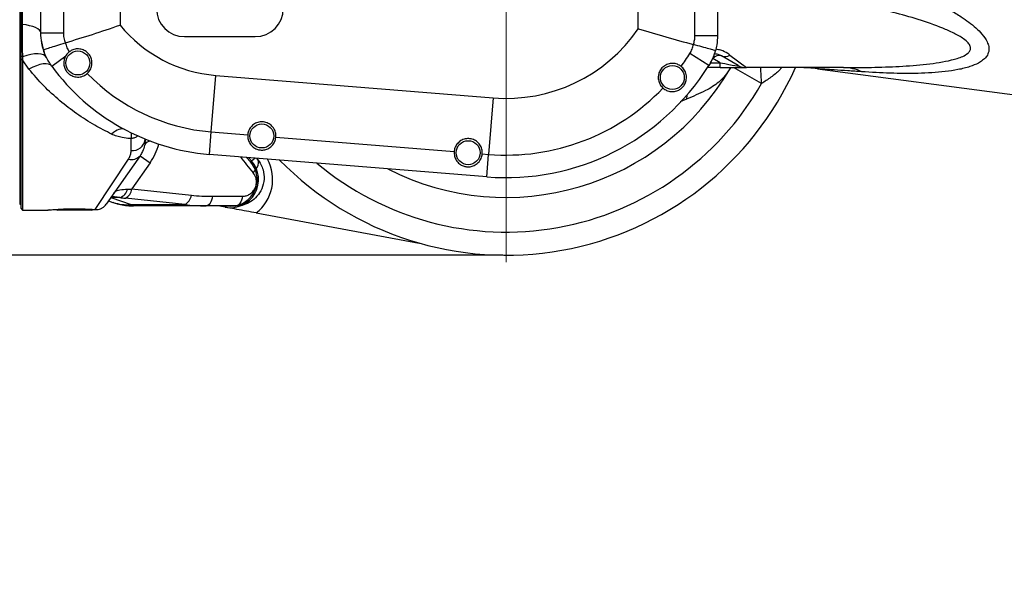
# Model space of a CAD drawing. Header units: millimetres. Extents: x -1 to 10933, y 0 to 7722.
# Tile 5 of 122: x 1861 to 2211, y 3452 to 3649. Entities that reach past the tile are written whole.
import ezdxf

# ---------------------------------------------------------------- set-up
doc = ezdxf.new("R2010")
doc.units = ezdxf.units.MM
doc.header["$LTSCALE"] = 13
doc.header["$PDSIZE"] = -1
doc.dimstyles.new('efort-st-1', dxfattribs={"dimtxt": 100, "dimasz": 100, "dimexe": 1.25, "dimexo": 0.625, "dimtad": 1, "dimdec": 0, "dimdsep": 46, "dimtxsty": 'Standard', "dimcen": 2.5, "dimclrd": 3, "dimclre": 3, "dimadec": 0, "dimazin": 0, "dimtfac": 1, "dimtmove": 0, "dimatfit": 3, "dimfxl": 1, "dimarcsym": 0})

# ---------------------------------------------------------------- blocks, each defined once
blk = doc.blocks.new('SW_CENTERMARKSYMBOL_0')
at = {"color": 0, "linetype": 'Continuous', "lineweight": 18}
blk.add_line((0, -5), (0, -115), dxfattribs=at)
blk = doc.blocks.new('*D141')
at = {"color": 3, "lineweight": -2}
for p, q in [((3648.18, 5105.23), (671.21, 5105.23)), ((672.46, 5005.23), (672.46, 1623.93)), ((3576.39, 1523.93), (671.21, 1523.93))]:
    blk.add_line(p, q, dxfattribs=at)
at = {"color": 3}
for points in [[(689.13, 5005.23), (655.8, 5005.23), (672.46, 5105.23)], [(655.8, 1623.93), (689.13, 1623.93), (672.46, 1523.93)]]:
    blk.add_solid(points, dxfattribs=at)
at = {"layer": 'Defpoints', "color": 0}
for p in [(3648.81, 5105.23), (672.46, 1523.93), (3577.02, 1523.93)]:
    blk.add_point(p, dxfattribs=at)
at = {"color": 0, "insert": (621.84, 3343.53), "char_height": 100, "attachment_point": 5, "rotation": 90}
blk.add_mtext('3581', dxfattribs=at)
blk = doc.blocks.new('*D142')
at = {"color": 3, "lineweight": -2}
for p, q in [((3648.18, 5105.23), (470.47, 5105.23)), ((471.72, 892.9), (471.72, 5005.23)), ((2387.63, 792.9), (470.47, 792.9))]:
    blk.add_line(p, q, dxfattribs=at)
at = {"color": 3}
for points in [[(488.39, 5005.23), (455.06, 5005.23), (471.72, 5105.23)], [(455.06, 892.9), (488.39, 892.9), (471.72, 792.9)]]:
    blk.add_solid(points, dxfattribs=at)
at = {"layer": 'Defpoints', "color": 0}
for p in [(471.72, 5105.23), (3648.81, 5105.23), (2388.26, 792.9)]:
    blk.add_point(p, dxfattribs=at)
at = {"color": 0, "insert": (421.1, 2938.83), "char_height": 100, "attachment_point": 5, "rotation": 90}
blk.add_mtext('4312', dxfattribs=at)
blk = doc.blocks.new('*D153')
at = {"color": 3, "lineweight": -2}
for p, q in [((2033.81, 3678.56), (2033.81, 4263.65)), ((3548.81, 4262.4), (2133.81, 4262.4)), ((3648.81, 3478.56), (3648.81, 4263.65))]:
    blk.add_line(p, q, dxfattribs=at)
at = {"color": 3}
for points in [[(2133.81, 4279.07), (2133.81, 4245.73), (2033.81, 4262.4)], [(3548.81, 4245.73), (3548.81, 4279.07), (3648.81, 4262.4)]]:
    blk.add_solid(points, dxfattribs=at)
at = {"layer": 'Defpoints', "color": 0}
for p in [(2033.81, 4262.4), (2033.81, 3677.93), (3648.81, 3477.93)]:
    blk.add_point(p, dxfattribs=at)
at = {"color": 0, "insert": (2841.31, 4313.03), "char_height": 100, "attachment_point": 5}
blk.add_mtext('1615', dxfattribs=at)
blk = doc.blocks.new('*D155')
at = {"color": 3, "lineweight": -2}
for p, q in [((2032.65, 3790.21), (1670.6, 3790.21)), ((1671.85, 3690.21), (1671.85, 3665.39)), ((2032.65, 3565.39), (1670.6, 3565.39))]:
    blk.add_line(p, q, dxfattribs=at)
at = {"color": 3}
for points in [[(1688.51, 3690.21), (1655.18, 3690.21), (1671.85, 3790.21)], [(1655.18, 3665.39), (1688.51, 3665.39), (1671.85, 3565.39)]]:
    blk.add_solid(points, dxfattribs=at)
at = {"layer": 'Defpoints', "color": 0}
for p in [(2033.27, 3790.21), (1671.85, 3565.39), (2033.27, 3565.39)]:
    blk.add_point(p, dxfattribs=at)
at = {"color": 0, "insert": (1618.99, 3683.13), "char_height": 100, "attachment_point": 5, "rotation": 90}
blk.add_mtext('φ225', dxfattribs=at)

msp = doc.modelspace()

# ---------------------------------------------------------------- linework, layer by layer
at = {"color": 7, "linetype": 'Continuous', "lineweight": 25}
for p, q in [((1861.31, 3772.43), (1861.31, 3583.43)), ((2100.82, 3643.29), (2100.82, 3712.57)), ((2108.81, 3712.57), (2108.81, 3643.29)), ((1868.81, 3644.27), (1868.81, 3711.59)), ((1876.8, 3711.59), (1876.8, 3644.27)), ((1896.9, 3708.83), (1896.9, 3647.03)), ((2080.72, 3645.71), (2080.72, 3710.15)), ((1861.81, 3647.41), (1861.81, 3658.96)), ((1862.14, 3658.86), (1862.14, 3647.27)), ((1862.14, 3647.27), (1861.81, 3647.41)), ((1868.81, 3644.27), (1876.8, 3644.27)), ((1919.81, 3642.93), (1944.81, 3642.93)), ((2100.82, 3643.29), (2108.81, 3643.29)), ((1877.51, 3640.76), (1877.49, 3640.76)), ((2100.26, 3640.13), (2100.25, 3640.13)), ((1862.29, 3635.76), (1861.81, 3635.99)), ((1861.81, 3634.92), (1861.81, 3635.99)), ((1862.29, 3635.76), (1862.31, 3634.69)), ((1872.67, 3632.46), (1877.63, 3636.09)), ((2105.73, 3632.63), (2098.97, 3636.89)), ((2116.08, 3632.74), (2110.2, 3636.13)), ((2113.2, 3636.4), (2119.08, 3631.93)), ((1862.31, 3634.69), (1861.81, 3634.92)), ((1861.81, 3581.93), (1861.81, 3634.92)), ((1864.6, 3631.38), (1862.31, 3634.69)), ((1862.31, 3634.69), (1862.31, 3581.43)), ((2109.77, 3631.93), (2105.29, 3631.93)), ((2109.77, 3633.69), (2107.2, 3635.18)), ((2109.77, 3631.93), (2109.77, 3633.69)), ((2109.77, 3631.93), (2119.08, 3631.93)), ((2113.49, 3631.93), (2113.41, 3631.8)), ((2153.44, 3631.93), (2119.08, 3631.93)), ((1929.23, 3609.15), (1930.86, 3629.19)), ((1930.86, 3629.19), (2029.21, 3621.21)), ((2144.31, 3631.5), (2216.07, 3622.06)), ((2029.21, 3621.21), (2027.59, 3601.17)), ((1928.59, 3601.18), (1929.23, 3609.15)), ((1929.23, 3609.15), (1942.21, 3608.1)), ((1900.81, 3602.53), (1900.81, 3606.82)), ((1905.81, 3606.6), (1905.81, 3606.43)), ((1952.18, 3607.29), (2015.4, 3602.16)), ((1904, 3600.7), (1892, 3583.56)), ((1904, 3600.7), (1907.58, 3598.19)), ((2026.94, 3593.21), (1928.59, 3601.18)), ((2025.36, 3601.35), (2027.59, 3601.17)), ((2026.94, 3593.21), (2027.59, 3601.17)), ((1888.03, 3581.63), (1899.9, 3599.5)), ((1907.58, 3598.19), (1901.09, 3588.93)), ((1943.16, 3598.54), (1941.81, 3600.11)), ((1943.54, 3598.87), (1942.51, 3600.06)), ((1943.16, 3598.54), (1943.54, 3598.87)), ((1945.34, 3599.83), (1945.55, 3599.57)), ((1901.09, 3588.93), (1922.19, 3586.7)), ((1861.31, 3583.43), (1861.81, 3583.93)), ((1892.8, 3584.7), (1894.39, 3584.16)), ((1896.82, 3585.86), (1893.68, 3585.86)), ((1893.68, 3585.86), (1900.82, 3583.39)), ((1919.88, 3583.39), (1898.78, 3585.62)), ((1900.82, 3583.39), (1919.88, 3583.39)), ((1900.82, 3583.39), (1901.63, 3582.93)), ((1929.7, 3586.32), (1940.32, 3586.32)), ((1861.81, 3581.93), (1862.31, 3581.43)), ((1862.31, 3581.43), (1871.31, 3581.43)), ((1886.81, 3581.43), (1874.81, 3581.43)), ((1927.39, 3582.93), (1901.63, 3582.93)), ((1938.02, 3582.93), (1927.39, 3582.93)), ((1934.2, 3582.45), (1931.57, 3582.93)), ((1945.19, 3580.41), (2003.04, 3569.72))]:
    msp.add_line(p, q, dxfattribs=at)
at = {"color": 8, "linetype": 'Continuous', "lineweight": 25}
for p, q in [((2106.35, 3633.69), (2109.77, 3633.69)), ((2124.42, 3626.28), (2114.5, 3631.93)), ((2097.94, 3622.15), (2097.81, 3620.75)), ((2097.81, 3620.75), (2095.62, 3619.84)), ((1905.82, 3606.6), (1905.81, 3606.43)), ((1943.54, 3598.87), (1944.69, 3599.88)), ((1934.2, 3582.45), (1934.29, 3582.93))]:
    msp.add_line(p, q, dxfattribs=at)
at = {"color": 7, "linetype": 'Continuous', "lineweight": 25, "flags": 128}
for points in [[(1868.81, 3644.27), (1868.69, 3644.76), (1868.34, 3645.23), (1867.76, 3645.69), (1866.97, 3646.11), (1865.99, 3646.48), (1864.84, 3646.8), (1863.55, 3647.07), (1862.14, 3647.27)], [(1870.81, 3635.55), (1870.4, 3636.09), (1869.75, 3636.5), (1868.88, 3636.75), (1867.82, 3636.86), (1866.6, 3636.81), (1865.24, 3636.61), (1863.79, 3636.26), (1862.29, 3635.76)], [(1872.67, 3632.46), (1872.18, 3632.91), (1871.5, 3633.19), (1870.65, 3633.31), (1869.63, 3633.25), (1868.49, 3633.02), (1867.25, 3632.62), (1865.94, 3632.07), (1864.6, 3631.38)], [(1898.62, 3609.97), (1898.16, 3610.14), (1897.66, 3610.21), (1897.1, 3610.16), (1896.51, 3610.01), (1895.89, 3609.75), (1895.25, 3609.38), (1894.59, 3608.91), (1893.92, 3608.35)], [(1944.12, 3594.63), (1944.72, 3595.3), (1945.23, 3596), (1945.62, 3596.71), (1945.88, 3597.4), (1946.01, 3598.05), (1945.99, 3598.64), (1945.84, 3599.15), (1945.55, 3599.57)], [(1929.7, 3586.32), (1929.55, 3585.6), (1929.35, 3584.95), (1929.1, 3584.36), (1928.81, 3583.87), (1928.49, 3583.46), (1928.14, 3583.17), (1927.77, 3582.99), (1927.39, 3582.93)], [(1940.32, 3586.32), (1940.17, 3585.6), (1939.97, 3584.95), (1939.72, 3584.36), (1939.43, 3583.87), (1939.11, 3583.46), (1938.76, 3583.17), (1938.39, 3582.99), (1938.02, 3582.93)], [(1934.29, 3582.94), (1936.24, 3582.78), (1937.71, 3582.93)]]:
    msp.add_lwpolyline(points, dxfattribs=at)
at = {"color": 7, "linetype": 'Continuous', "lineweight": 25}
for centre in [(1881.95, 3633.58), (2092.79, 3628.44), (1947.19, 3607.7), (2020.38, 3601.77)]:
    msp.add_circle(centre, 4.25, dxfattribs=at)
at = {"color": 0, "linetype": 'Continuous', "lineweight": 18}
msp.add_arc((3648.81, 2197.93), 2907.3, 30, 170, dxfattribs=at)
at = {"color": 7, "linetype": 'Continuous', "lineweight": 25}
for centre, radius, start, end in [((1919.81, 3652.93), 10, 180, 270), ((1944.81, 3652.93), 10, 270, 0), ((1934.81, 3677.93), 48.91, 219.1876, 265.365), ((2033.81, 3677.93), 56.91, 265.365, 325.5149), ((1888.81, 3644.27), 20, 187.4794, 200.1482), ((2033.81, 3677.93), 77.01, 323.7209, 327.7958), ((2088.81, 3643.29), 20, 331.3093, 344.7271), ((2109.42, 3633.38), 2.86, 74.1804, 141.084), ((2111.47, 3638.89), 3.04, 245.3954, 304.7919), ((1934.81, 3677.93), 77, 216.1944, 265.365), ((2033.81, 3677.93), 112.5, 224.4389, 335.8649), ((2033.81, 3677.93), 85, 265.365, 327.7958), ((2119.08, 3637.93), 6, 240, 270), ((2137.79, 3581.93), 50, 82.4997, 90), ((2153.35, 3616.3), 15.63, 64.9527, 89.6643), ((1934.81, 3677.93), 69.01, 224.1525, 265.365), ((2033.81, 3677.93), 92, 242.87, 329.9037), ((2033.81, 3677.93), 77.01, 265.365, 316.2791), ((1901.3, 3607.06), 4.56, 263.867, 352.1418), ((1901.07, 3603.11), 3.79, 252.0638, 320.4711), ((1936.02, 3592.28), 10, 259.5285, 41.2136), ((1936.02, 3592.28), 9.5, 281.5574, 41.2136), ((1895.44, 3589.94), 4.31, 288.6945, 345.1127), ((1896.74, 3589.5), 4.39, 297.7661, 352.4856), ((1917.84, 3587.27), 4.39, 297.7661, 352.4856), ((1887.9, 3586.43), 5, 302.3328, 324.9863), ((1874.81, 3582.43), 1, 230.279, 270), ((1886.81, 3582.43), 1, 270, 309.1783)]:
    msp.add_arc(centre, radius, start, end, dxfattribs=at)
at = {"color": 8, "linetype": 'Continuous', "lineweight": 25}
for centre, radius, start, end in [((2210.87, 3634.76), 86.87, 181.8623, 185.6019), ((2033.81, 3677.93), 104.3, 229.9481, 330.3125), ((2334.71, 3604.51), 433.9, 179.4281, 179.6946), ((1907.7, 3603.51), 2.34, 89.3911, 151.3934), ((1891.2, 3609.66), 20, 324.9863, 346.0278), ((1936.02, 3592.28), 15, 307.7181, 28.8474), ((1899.4, 3598.98), 15.66, 251.3404, 275.2099)]:
    msp.add_arc(centre, radius, start, end, dxfattribs=at)
at = {"color": 7, "linetype": 'Continuous', "lineweight": 25}
for centre, major_axis, ratio, start_param, end_param in [((2095.08, 3637.93), (21.13, -5.32), 0.033919, 5.490194, 6.401932), ((1910.63, 3592.73), (14.33, 3.26), 0.149488, 3.801591, 3.950686), ((1947.21, 3611.32), (47.8, 11.66), 0.462716, 4.052798, 4.227331), ((1910.63, 3587.8), (18.41, 0.27), 0.142921, 3.862235, 4.011329), ((1944.91, 3612.93), (47.35, 15.67), 0.540277, 3.98822, 4.162753)]:
    msp.add_ellipse(centre, major_axis=major_axis, ratio=ratio, start_param=start_param, end_param=end_param, dxfattribs=at)
at = {"color": 8, "linetype": 'Continuous', "lineweight": 25}
msp.add_ellipse((2038.42, 3674.7), major_axis=(101.34, -71), ratio=0.99974, start_param=4.398106, end_param=4.456665, dxfattribs=at)
at = {"color": 7, "linetype": 'Continuous', "lineweight": 25}
for points, knots in [([(2144.46, 3670.51), (2147.71, 3669.57), (2154.2, 3667.69), (2163.84, 3664.48), (2171.64, 3661.57), (2178.57, 3658.71), (2184.65, 3655.96), (2190.53, 3652.88), (2194.93, 3650.2), (2197.96, 3648.09), (2200.49, 3646.05), (2202.81, 3643.72), (2204.38, 3641.46), (2205.17, 3639.16), (2205.06, 3637.28), (2204.15, 3635.67), (2202.9, 3634.48), (2201.02, 3633.3), (2198.12, 3632.13), (2194.13, 3631.15), (2188.02, 3630.27), (2180.01, 3629.78), (2170.09, 3629.87), (2163.34, 3630.26), (2159.97, 3630.46)], [0, 0, 0, 0, 0.078688, 0.157397, 0.23604, 0.271917, 0.331507, 0.391045, 0.426566, 0.452851, 0.47917, 0.505303, 0.535507, 0.552793, 0.578982, 0.598123, 0.617298, 0.636517, 0.668731, 0.710069, 0.751473, 0.834142, 0.917089, 1, 1, 1, 1]), ([(2153.44, 3631.93), (2156.77, 3631.94), (2163.42, 3631.97), (2173.3, 3632.31), (2181.33, 3632.94), (2187.5, 3633.73), (2191.13, 3634.43), (2193.88, 3635.18), (2195.86, 3635.92), (2197.43, 3636.8), (2198.4, 3637.86), (2198.61, 3638.74), (2198.42, 3639.72), (2197.69, 3640.87), (2195.69, 3642.53), (2192.61, 3644.27), (2187.22, 3646.57), (2180.05, 3649.06), (2170.98, 3651.59), (2161.72, 3653.9), (2153.87, 3655.64), (2149.16, 3656.61), (2147.61, 3656.93)], [0, 0, 0, 0, 0.0953107, 0.1906314, 0.2858078, 0.3307945, 0.3757307, 0.3978123, 0.4198582, 0.4440001, 0.4589563, 0.4740645, 0.4800599, 0.4981266, 0.5206301, 0.5607927, 0.6011974, 0.6879848, 0.7749118, 0.8653071, 0.9557145, 1, 1, 1, 1]), ([(1862.14, 3647.27), (1862.15, 3645.95), (1862.15, 3643.33), (1862.2, 3639.48), (1862.26, 3637), (1862.29, 3635.76)], [0, 0, 0, 0, 0.334119, 0.669533, 1, 1, 1, 1]), ([(1877.51, 3640.76), (1880.71, 3641.73), (1887.14, 3643.68), (1893.63, 3645.87), (1896.88, 3647.02), (1896.9, 3647.03)], [0, 0, 0, 0, 0.495704, 0.996118, 1, 1, 1, 1]), ([(1869.72, 3638.3), (1869.5, 3639.08), (1868.96, 3641.03), (1868.87, 3643.06), (1868.81, 3644.27)], [0, 0, 0, 0, 0.401571, 1, 1, 1, 1]), ([(1876.8, 3644.27), (1876.83, 3643.66), (1876.89, 3642.46), (1877.3, 3641.32), (1877.51, 3640.76)], [0, 0, 0, 0, 0.503894, 1, 1, 1, 1]), ([(2080.72, 3645.71), (2080.74, 3645.7), (2083.99, 3644.7), (2090.54, 3642.75), (2097, 3641.01), (2100.25, 3640.13)], [0, 0, 0, 0, 0.004114, 0.499715, 1, 1, 1, 1]), ([(2100.25, 3640.13), (2100.41, 3640.64), (2100.74, 3641.67), (2100.79, 3642.74), (2100.82, 3643.29)], [0, 0, 0, 0, 0.493195, 1, 1, 1, 1]), ([(2108.81, 3643.29), (2108.76, 3642.2), (2108.69, 3640.39), (2108.25, 3638.63), (2108.08, 3637.94)], [0, 0, 0, 0, 0.602788, 1, 1, 1, 1]), ([(1869.72, 3638.3), (1869.72, 3638.3), (1869.72, 3638.3), (1870.16, 3638.44), (1871.88, 3638.99), (1874.38, 3639.78), (1876.45, 3640.43), (1877.49, 3640.76)], [0, 0, 0, 0, 0.006062, 0.267544, 0.511653, 0.755828, 1, 1, 1, 1]), ([(1877.49, 3640.76), (1877.66, 3640.15), (1877.98, 3639.01), (1878.59, 3638), (1878.88, 3637.52)], [0, 0, 0, 0, 0.5309261, 1, 1, 1, 1]), ([(2098.97, 3636.89), (2099.28, 3637.43), (2099.85, 3638.45), (2100.13, 3639.59), (2100.26, 3640.13)], [0, 0, 0, 0, 0.525338, 1, 1, 1, 1]), ([(2108.08, 3637.94), (2108.08, 3637.94), (2108.08, 3637.94), (2107.64, 3638.06), (2105.92, 3638.55), (2103.4, 3639.25), (2101.31, 3639.84), (2100.26, 3640.13)], [0, 0, 0, 0, 0.0063838, 0.2662194, 0.5107761, 0.7553893, 1, 1, 1, 1]), ([(1872.67, 3632.46), (1871.93, 3633.59), (1870.72, 3635.43), (1870, 3637.5), (1869.72, 3638.3)], [0, 0, 0, 0, 0.613757, 1, 1, 1, 1]), ([(1877.63, 3636.09), (1877.61, 3636.06), (1877.33, 3635.57), (1876.94, 3634.48), (1876.91, 3632.89), (1877.37, 3631.43), (1878.12, 3630.28), (1879.16, 3629.35), (1880.57, 3628.68), (1882.25, 3628.49), (1883.96, 3628.86), (1884.89, 3629.56), (1885.3, 3629.86)], [0, 0, 0, 0, 0.00713, 0.121253, 0.251461, 0.352812, 0.438296, 0.523852, 0.629943, 0.76217, 0.895162, 1, 1, 1, 1]), ([(1878.88, 3637.52), (1878.48, 3637.15), (1878, 3636.71), (1877.68, 3636.18), (1877.63, 3636.09)], [0, 0, 0, 0, 0.840605, 1, 1, 1, 1]), ([(1885.3, 3629.86), (1885.49, 3630.05), (1886.09, 3630.65), (1886.77, 3631.92), (1887.05, 3633.63), (1886.74, 3635.33), (1885.89, 3636.81), (1884.61, 3637.92), (1883.05, 3638.55), (1881.36, 3638.64), (1879.92, 3638.24), (1879.17, 3637.72), (1878.88, 3637.52)], [0, 0, 0, 0, 0.053598, 0.166917, 0.278715, 0.388557, 0.496876, 0.604412, 0.711903, 0.820068, 0.92962, 1, 1, 1, 1]), ([(2108.08, 3637.94), (2107.86, 3637.22), (2107.29, 3635.37), (2106.33, 3633.68), (2105.73, 3632.63)], [0, 0, 0, 0, 0.383791, 1, 1, 1, 1]), ([(2107.73, 3636.89), (2107.84, 3636.89), (2108.15, 3636.87), (2108.89, 3636.71), (2109.45, 3636.51), (2109.93, 3636.28), (2110.08, 3636.2), (2110.2, 3636.13)], [0, 0, 0, 0, 0.107117, 0.279195, 0.740611, 0.789516, 1, 1, 1, 1]), ([(2095.89, 3632.36), (2095.46, 3632.64), (2094.56, 3633.23), (2092.89, 3633.53), (2091.18, 3633.27), (2089.67, 3632.46), (2088.52, 3631.21), (2087.85, 3629.66), (2087.72, 3627.97), (2088.16, 3626.34), (2088.86, 3625.28), (2089.36, 3624.8), (2089.47, 3624.71)], [0, 0, 0, 0, 0.099985, 0.212485, 0.323153, 0.43199, 0.539617, 0.646775, 0.754168, 0.862504, 0.972444, 1, 1, 1, 1]), ([(2089.47, 3624.71), (2089.58, 3624.61), (2090.08, 3624.19), (2091.15, 3623.64), (2092.72, 3623.35), (2094.29, 3623.58), (2095.65, 3624.26), (2096.67, 3625.19), (2097.42, 3626.37), (2097.85, 3627.85), (2097.78, 3629.54), (2097.13, 3631.18), (2096.28, 3631.99), (2095.89, 3632.36)], [0, 0, 0, 0, 0.027811, 0.118848, 0.219302, 0.333922, 0.424717, 0.500454, 0.576283, 0.669102, 0.78566, 0.903014, 1, 1, 1, 1]), ([(1893.92, 3608.35), (1891.9, 3609.38), (1887.61, 3611.57), (1881.49, 3615.52), (1875.45, 3620.16), (1869.74, 3625.38), (1866.31, 3629.38), (1864.6, 3631.38)], [0, 0, 0, 0, 0.180277, 0.382414, 0.584544, 0.792293, 1, 1, 1, 1]), ([(2113.41, 3631.8), (2112.82, 3630.88), (2111.64, 3629.02), (2109.47, 3626.87), (2107.08, 3625.15), (2104.41, 3623.66), (2101.3, 3622.22), (2098.98, 3621.25), (2097.81, 3620.75)], [0, 0, 0, 0, 0.174495, 0.35299, 0.498477, 0.646276, 0.821747, 1, 1, 1, 1]), ([(1952.18, 3607.29), (1952.17, 3607.86), (1952.15, 3609), (1951.4, 3610.58), (1950.2, 3611.82), (1948.66, 3612.58), (1946.97, 3612.79), (1945.32, 3612.44), (1943.87, 3611.56), (1942.79, 3610.26), (1942.31, 3609.02), (1942.23, 3608.28), (1942.21, 3608.1)], [0, 0, 0, 0, 0.109467, 0.218987, 0.327139, 0.433669, 0.539192, 0.644339, 0.749677, 0.855796, 0.96331, 1, 1, 1, 1]), ([(1900.81, 3606.82), (1900.68, 3606.82), (1899.61, 3606.83), (1897.87, 3607.03), (1895.68, 3607.58), (1894.51, 3608.09), (1893.92, 3608.35)], [0, 0, 0, 0, 0.0519763, 0.4357085, 0.7139472, 1, 1, 1, 1]), ([(1942.21, 3608.1), (1942.22, 3607.54), (1942.24, 3606.43), (1942.94, 3604.92), (1943.99, 3603.75), (1945.3, 3603.01), (1946.63, 3602.68), (1948, 3602.7), (1949.46, 3603.15), (1950.81, 3604.11), (1951.85, 3605.55), (1952.07, 3606.74), (1952.18, 3607.29)], [0, 0, 0, 0, 0.102974, 0.205515, 0.319995, 0.415089, 0.491214, 0.567516, 0.65868, 0.776919, 0.896379, 1, 1, 1, 1]), ([(1905.81, 3606.43), (1905.76, 3605.73), (1905.67, 3604.29), (1905.02, 3602.35), (1904.32, 3601.2), (1904, 3600.7)], [0, 0, 0, 0, 0.3494875, 0.7109201, 1, 1, 1, 1]), ([(2025.36, 3601.35), (2025.35, 3601.92), (2025.34, 3603.07), (2024.58, 3604.65), (2023.39, 3605.89), (2021.85, 3606.65), (2020.16, 3606.86), (2018.5, 3606.5), (2017.06, 3605.63), (2015.98, 3604.33), (2015.5, 3603.09), (2015.42, 3602.35), (2015.4, 3602.16)], [0, 0, 0, 0, 0.109467, 0.218987, 0.327139, 0.433669, 0.539192, 0.644339, 0.749677, 0.855796, 0.96331, 1, 1, 1, 1]), ([(1899.9, 3599.5), (1900.13, 3599.91), (1900.59, 3600.73), (1900.79, 3601.77), (1900.81, 3602.38), (1900.81, 3602.53)], [0, 0, 0, 0, 0.426339, 0.864318, 1, 1, 1, 1]), ([(2015.4, 3602.16), (2015.41, 3601.61), (2015.43, 3600.49), (2016.13, 3598.99), (2017.18, 3597.82), (2018.48, 3597.07), (2019.82, 3596.74), (2021.19, 3596.77), (2022.65, 3597.21), (2024, 3598.18), (2025.04, 3599.62), (2025.26, 3600.8), (2025.36, 3601.35)], [0, 0, 0, 0, 0.102974, 0.205515, 0.319995, 0.415089, 0.491214, 0.567516, 0.65868, 0.776919, 0.896379, 1, 1, 1, 1]), ([(1945.55, 3599.57), (1946.03, 3598.93), (1946.91, 3597.76), (1947.83, 3595.33), (1948.16, 3592.35), (1947.37, 3589.02), (1945.63, 3586.29), (1943.37, 3584.37), (1940.78, 3583.16), (1938.94, 3583.01), (1938.02, 3582.93)], [0, 0, 0, 0, 0.108152, 0.198574, 0.344526, 0.497249, 0.632433, 0.754811, 0.876348, 1, 1, 1, 1]), ([(1940.32, 3586.32), (1940.78, 3586.35), (1941.67, 3586.42), (1942.96, 3587.02), (1944.1, 3587.99), (1944.98, 3589.38), (1945.37, 3591.06), (1945.2, 3592.99), (1944.52, 3594.03), (1944.12, 3594.63)], [0, 0, 0, 0, 0.126094, 0.24596, 0.363629, 0.49289, 0.642287, 0.790883, 1, 1, 1, 1]), ([(1894.68, 3587.39), (1894.8, 3587.54), (1895.3, 3588.15), (1896.67, 3588.71), (1898.63, 3588.8), (1899.6, 3588.84)], [0, 0, 0, 0, 0.141674, 0.569648, 1, 1, 1, 1]), ([(1894.39, 3584.18), (1894.69, 3584.07), (1895.75, 3583.68), (1897.65, 3583.27), (1899.77, 3582.96), (1901.1, 3582.96), (1901.63, 3582.96)], [0, 0, 0, 0, 0.1339367, 0.4628111, 0.7891094, 1, 1, 1, 1]), ([(1871.75, 3581.47), (1871.54, 3581.45), (1871.12, 3581.41), (1871.61, 3581.46), (1872.89, 3581.58), (1874.9, 3581.73), (1877.46, 3581.86), (1880.33, 3581.92), (1883.23, 3581.89), (1885.96, 3581.78), (1887.34, 3581.68), (1888.03, 3581.63)], [0, 0, 0, 0, 0.111054, 0.22245, 0.333713, 0.444776, 0.555708, 0.66657, 0.777454, 0.888447, 1, 1, 1, 1]), ([(1888.03, 3581.63), (1888.42, 3581.64), (1889.17, 3581.64), (1889.97, 3581.9), (1890.44, 3582.12), (1890.63, 3582.24), (1890.58, 3582.21), (1890.58, 3582.21)], [0, 0, 0, 0, 0.256138, 0.508003, 0.755997, 0.999865, 1, 1, 1, 1]), ([(1945.19, 3580.41), (1944.04, 3580.63), (1941.63, 3581.07), (1938.31, 3581.69), (1935.89, 3582.13), (1934.53, 3582.38), (1934.2, 3582.45), (1934.2, 3582.45)], [0, 0, 0, 0, 0.282653, 0.5911257, 0.901372, 0.9983905, 1, 1, 1, 1])]:
    msp.add_open_spline(points, degree=3, knots=knots, dxfattribs=at)
msp.add_open_spline([(1861.81, 3635.99), (1861.81, 3637.85), (1861.81, 3641.57), (1861.81, 3645.47), (1861.81, 3647.41)], degree=3, dxfattribs=at)
at = {"color": 8, "linetype": 'Continuous', "lineweight": 25}
for points, knots in [([(2113.2, 3636.4), (2112.96, 3636.57), (2112.07, 3637.21), (2110.42, 3638.09), (2108.8, 3638.33), (2108.19, 3638.43)], [0, 0, 0, 0, 0.192236, 0.693628, 1, 1, 1, 1]), ([(2131.61, 3631.93), (2131.34, 3631.64), (2130.17, 3630.38), (2127.79, 3628.45), (2125.54, 3627), (2124.42, 3626.28)], [0, 0, 0, 0, 0.132947, 0.566569, 1, 1, 1, 1]), ([(2159.97, 3630.46), (2158.32, 3630.57), (2155.01, 3630.79), (2150.98, 3631.06), (2147.92, 3631.26), (2146.09, 3631.38), (2144.98, 3631.46), (2144.43, 3631.5), (2144.35, 3631.5), (2144.31, 3631.5)], [0, 0, 0, 0, 0.27231, 0.545834, 0.680985, 0.818367, 0.897051, 0.944286, 1, 1, 1, 1]), ([(1903.3, 3607.86), (1903.01, 3607.61), (1902.38, 3607.09), (1901.46, 3606.84), (1900.92, 3606.82), (1900.81, 3606.82)], [0, 0, 0, 0, 0.418148, 0.877237, 1, 1, 1, 1]), ([(1896.82, 3585.86), (1896.16, 3585.94), (1895.05, 3586.08), (1894.16, 3586.12), (1893.8, 3586.13)], [0, 0, 0, 0, 0.598001, 1, 1, 1, 1])]:
    msp.add_open_spline(points, degree=3, knots=knots, dxfattribs=at)

# ---------------------------------------------------------------- block references
at = {"color": 7, "linetype": 'Continuous', "lineweight": 18, "true_color": 0xffffff}
msp.add_blockref('SW_CENTERMARKSYMBOL_0', (2033.81, 3677.93), dxfattribs=at)

# ---------------------------------------------------------------- dimensions: what is measured, and where the dimension line sits
at = {"color": 0}
for base, p1, p2, picture, middle in [((471.72, 5105.23), (2388.26, 792.9), (3648.81, 5105.23), '*D142', (471.72, 2938.83)), ((672.46, 1523.93), (3648.81, 5105.23), (3577.02, 1523.93), '*D141', (672.46, 3343.53))]:
    dim = msp.add_linear_dim(base=base, p1=p1, p2=p2, angle=90, dimstyle='efort-st-1', dxfattribs=at)
    dim.commit()
    dim.dimension.update_dxf_attribs({"geometry": picture, "text_midpoint": middle, "dimtype": 160})
dim = msp.add_linear_dim(base=(2033.81, 4262.4), p1=(3648.81, 3477.93), p2=(2033.81, 3677.93), dimstyle='efort-st-1', dxfattribs=at)
dim.commit()
dim.dimension.update_dxf_attribs({"geometry": '*D153', "text_midpoint": (2841.31, 4262.4), "dimtype": 160})
dim = msp.add_linear_dim(base=(1671.85, 3565.39), p1=(2033.27, 3790.21), p2=(2033.27, 3565.39), angle=90, text='φ<>', dimstyle='efort-st-1', override={"dimtxsty": 'Standard'}, dxfattribs=at)
dim.commit()
dim.dimension.update_dxf_attribs({"geometry": '*D155', "text_midpoint": (1671.85, 3683.13), "dimtype": 160})

doc.saveas('drawing.dxf')
